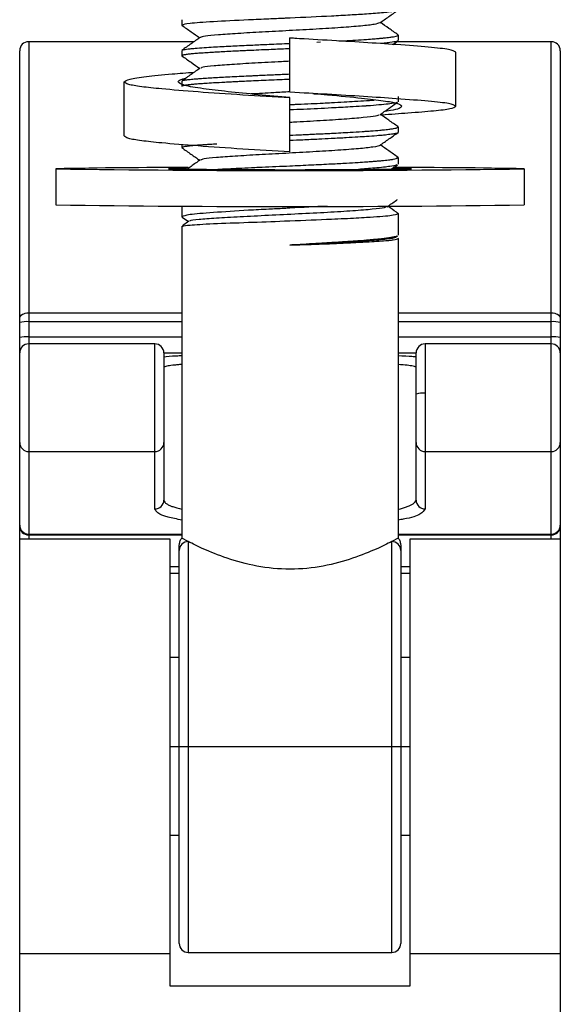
# Model space of a CAD drawing. Header units: millimetres. Extents: x -50 to 195, y 0 to 321.
# Tile 10 of 11: x 125 to 155, y 237 to 292. Entities that reach past the tile are written whole.
import ezdxf

# ---------------------------------------------------------------- set-up
doc = ezdxf.new("R2010")
doc.units = ezdxf.units.MM

msp = doc.modelspace()

# ---------------------------------------------------------------- linework, layer by layer
at = {"color": 7, "linetype": 'Continuous', "lineweight": 25}
for p, q in [((133.573, 291.774), (133.573, 291.474)), ((133.573, 291.474), (133.61, 291.462)), ((140.148, 290.717), (139.573, 290.765)), ((139.573, 287.748), (139.573, 290.765)), ((145.573, 290.924), (145.573, 290.625)), ((134.251, 290.557), (125.073, 290.557)), ((125.073, 290.557), (125.073, 262.938)), ((141.06, 290.534), (141.259, 290.544)), ((145.274, 290.404), (145.566, 290.609)), ((154.073, 290.557), (145.491, 290.557)), ((154.073, 262.938), (154.073, 290.557)), ((124.573, 230.083), (124.573, 290.057)), ((133.573, 290.074), (133.573, 289.775)), ((133.573, 289.775), (133.605, 289.763)), ((148.773, 286.974), (148.773, 289.974)), ((154.573, 290.057), (154.573, 230.083)), ((130.373, 285.324), (130.373, 288.324)), ((133.573, 288.373), (133.573, 288.076)), ((145.573, 287.523), (145.573, 287.225)), ((139.573, 284.448), (139.573, 287.465)), ((145.573, 285.823), (145.531, 285.845)), ((145.573, 285.823), (145.573, 285.524)), ((133.573, 284.842), (133.573, 284.674)), ((133.573, 284.674), (133.633, 284.662)), ((145.183, 283.479), (145.537, 283.728)), ((145.573, 284.124), (145.49, 284.146)), ((145.573, 284.124), (145.573, 283.766)), ((126.573, 283.499), (126.573, 281.499)), ((152.573, 283.499), (152.573, 281.499)), ((133.573, 281.435), (133.573, 280.837)), ((145.573, 281.014), (145.573, 279.812)), ((133.573, 280.837), (133.599, 280.815)), ((133.596, 280.811), (133.938, 280.571)), ((133.958, 280.585), (133.609, 280.34)), ((133.573, 280.312), (133.573, 263)), ((145.433, 279.699), (145.546, 279.778)), ((145.573, 279.637), (145.552, 279.651)), ((145.573, 279.637), (145.573, 263)), ((125.073, 275.509), (133.573, 275.509)), ((145.573, 275.509), (154.073, 275.509)), ((133.573, 275.012), (125.073, 275.012)), ((154.073, 275.012), (145.573, 275.012)), ((125.073, 274.173), (133.573, 274.173)), ((145.573, 274.173), (154.073, 274.173)), ((132.073, 273.779), (125.073, 273.779)), ((132.073, 264.621), (132.073, 273.779)), ((132.573, 273.279), (132.573, 265.116)), ((146.573, 265.116), (146.573, 273.279)), ((154.073, 273.779), (147.073, 273.779)), ((147.073, 273.779), (147.073, 264.621)), ((133.573, 273.26), (132.573, 273.26)), ((146.573, 273.26), (145.573, 273.26)), ((125.073, 267.808), (132.073, 267.808)), ((147.073, 267.808), (154.073, 267.808)), ((132.923, 262.938), (124.573, 262.938)), ((125.073, 263.224), (133.573, 263.224)), ((125.073, 263.175), (133.573, 263.175)), ((132.923, 238.136), (132.923, 262.938)), ((133.923, 262.81), (133.573, 263)), ((145.573, 263), (145.223, 262.81)), ((145.573, 263.224), (154.073, 263.224)), ((145.573, 263.175), (154.073, 263.175)), ((154.573, 262.938), (146.223, 262.938)), ((146.223, 262.938), (146.223, 238.136)), ((133.923, 262.81), (133.923, 240)), ((145.223, 240), (145.223, 262.81)), ((145.723, 262.633), (145.723, 240.5)), ((133.423, 240.5), (133.423, 262.318)), ((132.923, 261.433), (133.423, 261.433)), ((145.723, 261.433), (146.223, 261.433)), ((132.923, 261.048), (133.423, 261.048)), ((145.723, 261.048), (146.223, 261.048)), ((133.423, 256.368), (132.923, 256.368)), ((146.223, 256.368), (145.723, 256.368)), ((132.923, 251.438), (133.423, 251.438)), ((133.923, 251.436), (145.223, 251.436)), ((145.723, 251.438), (146.223, 251.438)), ((132.923, 246.514), (133.423, 246.514)), ((145.723, 246.514), (146.223, 246.514)), ((124.573, 239.938), (132.923, 239.938)), ((133.923, 240), (145.223, 240)), ((146.223, 239.938), (154.573, 239.938)), ((146.223, 238.136), (132.923, 238.136))]:
    msp.add_line(p, q, dxfattribs=at)
at = {"color": 7, "linetype": 'Continuous', "lineweight": 25, "flags": 128}
for points in [[(124.573, 275.217), (124.583, 275.274), (124.611, 275.328), (124.658, 275.379), (124.72, 275.423), (124.796, 275.459), (124.882, 275.486), (124.976, 275.503), (125.073, 275.509)], [(154.073, 275.509), (154.171, 275.503), (154.265, 275.486), (154.351, 275.459), (154.427, 275.423), (154.489, 275.379), (154.535, 275.328), (154.564, 275.274), (154.573, 275.217)]]:
    msp.add_lwpolyline(points, dxfattribs=at)
at = {"color": 7, "linetype": 'Continuous', "lineweight": 25}
for centre, radius, start, end in [((125.073, 290.057), 0.5, 90, 180), ((154.073, 290.057), 0.5, 0, 90), ((132.638, 13.783), 269.784, 89.7256, 91.28802), ((139.573, 1184.11), 900.704, 269.173013, 270.826987), ((133.731, 262.842), 20.677, 89.7302, 92.515), ((139.573, 772.279), 488.827, 269.2088, 270.7912), ((146.555, 16.241), 267.326, 88.71002, 90.26775), ((145.43, 263.215), 20.304, 87.4774, 90.2496), ((139.573, 1182.11), 900.704, 269.173013, 270.826987), ((124.949, 273.545), 1.472, 85.1662, 104.7959), ((154.197, 273.545), 1.472, 75.2041, 94.8338), ((124.949, 272.706), 1.472, 85.1662, 104.7959), ((154.197, 272.706), 1.472, 75.2041, 94.8338), ((125.073, 273.279), 0.5, 90, 180), ((132.073, 273.279), 0.5, 0, 90), ((147.073, 273.279), 0.5, 90, 180), ((154.073, 273.279), 0.5, 0, 90), ((146.949, 269.573), 1.472, 85.1662, 104.7959), ((125.071, 268.306), 0.498, 180.2815, 270.2788), ((132.076, 268.306), 0.498, 269.7212, 359.7185), ((147.071, 268.306), 0.498, 180.2815, 270.2788), ((154.076, 268.306), 0.498, 269.7212, 359.7185), ((132.076, 265.118), 0.498, 269.7212, 359.7185), ((147.071, 265.118), 0.498, 180.2815, 270.2788), ((125.071, 263.721), 0.498, 180.2815, 270.2788), ((125.073, 263.675), 0.5, 180, 270), ((154.076, 263.721), 0.498, 269.7212, 359.7185), ((154.073, 263.675), 0.5, 270, 360), ((133.919, 262.314), 0.496, 89.5266, 179.5186), ((145.228, 262.314), 0.496, 0.4814, 90.4734), ((133.798, 273.934), 22.499, 269.045, 270.3183), ((145.348, 273.934), 22.499, 269.6817, 270.955), ((133.923, 240.5), 0.5, 180, 270), ((145.223, 240.5), 0.5, 270, 0)]:
    msp.add_arc(centre, radius, start, end, dxfattribs=at)
for points, knots in [([(145.573, 292.324), (145.573, 292.323), (145.573, 292.322), (145.572, 292.316), (145.558, 292.297), (145.463, 292.26), (145.112, 292.2), (144.512, 292.138), (143.733, 292.082), (142.929, 292.033), (141.544, 291.955), (140.352, 291.903), (139.562, 291.867), (139.53, 291.865), (139.425, 291.86), (139.043, 291.843), (138.293, 291.808), (136.888, 291.746), (135.23, 291.662), (133.844, 291.57), (133.664, 291.506), (133.573, 291.474)], [0, 0, 0, 0, 0.002079, 0.005798, 0.018157, 0.062521, 0.125333, 0.210774, 0.250481, 0.313239, 0.375724, 0.50043, 0.501042, 0.502097, 0.505533, 0.517711, 0.56326, 0.625915, 0.750691, 0.875369, 1, 1, 1, 1]), ([(144.554, 291.598), (144.722, 291.716), (145.059, 291.952), (145.396, 292.189), (145.564, 292.307)], [0, 0, 0, 0, 0.499932, 1, 1, 1, 1]), ([(133.575, 291.467), (133.743, 291.349), (134.072, 291.118), (134.401, 290.887), (134.562, 290.774)], [0, 0, 0, 0, 0.511865, 1, 1, 1, 1]), ([(144.54, 291.599), (144.467, 291.571), (144.316, 291.513), (143.547, 291.425), (142.43, 291.337), (141.046, 291.252), (139.528, 291.168), (138.014, 291.088), (136.642, 291.01), (135.543, 290.933), (134.798, 290.861), (134.664, 290.813), (134.599, 290.79)], [0, 0, 0, 0, 0.094178, 0.195593, 0.297025, 0.398442, 0.499872, 0.60129, 0.702719, 0.804139, 0.905567, 1, 1, 1, 1]), ([(145.566, 290.94), (145.398, 291.058), (145.073, 291.286), (144.748, 291.514), (144.591, 291.624)], [0, 0, 0, 0, 0.518336, 1, 1, 1, 1]), ([(134.585, 290.791), (134.417, 290.673), (134.08, 290.436), (133.743, 290.2), (133.575, 290.082)], [0, 0, 0, 0, 0.499931, 1, 1, 1, 1]), ([(142.288, 290.596), (142.385, 290.601), (142.71, 290.618), (143.229, 290.648), (143.786, 290.684), (144.198, 290.715), (144.435, 290.735), (144.611, 290.75), (144.774, 290.765), (144.959, 290.784), (145.147, 290.807), (145.324, 290.833), (145.488, 290.868), (145.561, 290.898), (145.573, 290.918), (145.573, 290.924), (145.573, 290.924)], [0, 0, 0, 0, 0.04842, 0.163789, 0.286164, 0.382302, 0.443574, 0.465039, 0.524364, 0.58369, 0.643016, 0.731369, 0.821987, 0.949919, 0.994787, 1, 1, 1, 1]), ([(145.573, 290.924), (145.573, 290.925), (145.573, 290.927), (145.571, 290.932), (145.572, 290.939), (145.557, 290.944), (145.553, 290.945)], [0, 0, 0, 0, 0.088805, 0.250806, 0.794365, 1, 1, 1, 1]), ([(133.607, 290.087), (133.624, 290.098), (133.667, 290.125), (133.948, 290.159), (134.341, 290.196), (134.774, 290.229), (135.418, 290.269), (136.236, 290.311), (137.078, 290.352), (137.716, 290.382), (138.181, 290.403), (138.693, 290.426), (139.144, 290.445), (139.439, 290.458), (139.54, 290.463), (139.567, 290.464), (139.573, 290.464)], [0, 0, 0, 0, 0.092547, 0.221748, 0.295098, 0.394894, 0.48126, 0.617374, 0.740729, 0.794135, 0.841718, 0.900161, 0.966562, 0.991275, 0.99776, 1, 1, 1, 1]), ([(148.773, 289.974), (148.694, 290.024), (148.54, 290.122), (147.337, 290.249), (145.664, 290.38), (143.694, 290.513), (141.674, 290.636), (140.266, 290.711), (139.573, 290.748)], [0, 0, 0, 0, 0.189519, 0.371602, 0.557421, 0.707373, 0.856201, 1, 1, 1, 1]), ([(145.539, 290.604), (145.527, 290.594), (145.49, 290.562), (145.208, 290.515), (144.869, 290.474), (144.657, 290.456), (144.588, 290.45)], [0, 0, 0, 0, 0.198335, 0.63765, 0.880873, 1, 1, 1, 1]), ([(139.573, 290.166), (139.573, 290.166), (139.412, 290.159), (139.104, 290.145), (138.624, 290.123), (138.113, 290.101), (137.68, 290.082), (137.405, 290.069), (137.312, 290.065), (137.286, 290.064), (137.157, 290.058), (136.898, 290.046), (136.49, 290.026), (136.066, 290.004), (135.671, 289.982), (135.292, 289.961), (134.929, 289.94), (134.582, 289.917), (134.278, 289.893), (134.018, 289.868), (133.834, 289.846), (133.736, 289.83), (133.671, 289.817), (133.621, 289.806), (133.581, 289.791), (133.576, 289.78), (133.573, 289.775)], [0, 0, 0, 0, 0.000039, 0.051643, 0.097595, 0.153844, 0.217547, 0.24122, 0.247413, 0.249588, 0.249843, 0.291974, 0.339937, 0.397637, 0.453244, 0.499738, 0.562376, 0.625016, 0.684674, 0.749792, 0.817141, 0.859928, 0.874799, 0.916532, 0.958266, 1, 1, 1, 1]), ([(133.576, 289.767), (133.744, 289.649), (134.073, 289.418), (134.402, 289.187), (134.563, 289.074)], [0, 0, 0, 0, 0.512051, 1, 1, 1, 1]), ([(139.573, 289.472), (139.416, 289.463), (138.756, 289.427), (137.609, 289.366), (136.295, 289.288), (135.304, 289.212), (134.708, 289.147), (134.659, 289.107), (134.639, 289.091)], [0, 0, 0, 0, 0.063117, 0.265091, 0.46708, 0.669051, 0.871042, 1, 1, 1, 1]), ([(130.373, 288.324), (130.436, 288.378), (130.558, 288.483), (131.535, 288.625), (132.767, 288.747), (133.837, 288.829), (134.26, 288.862)], [0, 0, 0, 0, 0.280672, 0.551717, 0.822762, 1, 1, 1, 1]), ([(134.587, 289.091), (134.419, 288.973), (134.082, 288.737), (133.745, 288.5), (133.577, 288.382)], [0, 0, 0, 0, 0.499927, 1, 1, 1, 1]), ([(133.608, 288.387), (133.622, 288.398), (133.64, 288.412), (133.73, 288.429), (133.826, 288.444), (134.01, 288.466), (134.29, 288.491), (134.597, 288.515), (134.928, 288.538), (135.455, 288.571), (136.218, 288.611), (136.914, 288.644), (137.277, 288.661), (137.277, 288.661), (137.277, 288.661), (137.277, 288.661), (137.277, 288.661), (137.277, 288.661), (137.278, 288.661), (137.278, 288.661), (137.28, 288.661), (137.283, 288.661), (137.291, 288.661), (137.319, 288.663), (137.415, 288.667), (137.774, 288.684), (138.236, 288.706), (138.762, 288.729), (139.151, 288.747), (139.428, 288.759), (139.573, 288.765), (139.573, 288.765)], [0, 0, 0, 0, 0.091086, 0.110548, 0.138733, 0.221225, 0.297448, 0.350695, 0.415809, 0.480922, 0.610321, 0.740194, 0.740197, 0.740199, 0.740202, 0.740208, 0.740219, 0.740238, 0.740274, 0.740344, 0.740481, 0.740769, 0.741423, 0.743571, 0.750627, 0.775772, 0.870133, 0.908709, 0.951921, 0.999768, 1, 1, 1, 1]), ([(139.573, 287.448), (138.687, 287.497), (136.885, 287.595), (134.403, 287.766), (132.518, 287.925), (131.271, 288.055), (130.519, 288.184), (130.422, 288.277), (130.373, 288.324)], [0, 0, 0, 0, 0.183804, 0.374037, 0.562473, 0.704929, 0.850455, 1, 1, 1, 1]), ([(133.373, 288.324), (133.392, 288.377), (133.417, 288.444), (133.707, 288.505), (133.771, 288.518)], [0, 0, 0, 0, 0.7800686, 1, 1, 1, 1]), ([(139.573, 287.465), (138.977, 287.513), (137.762, 287.612), (136.087, 287.781), (134.654, 287.957), (133.591, 288.121), (133.447, 288.256), (133.373, 288.324)], [0, 0, 0, 0, 0.184001, 0.37449, 0.563165, 0.777299, 1, 1, 1, 1]), ([(139.573, 288.466), (139.573, 288.466), (139.376, 288.457), (138.982, 288.44), (138.399, 288.415), (137.827, 288.389), (137.303, 288.365), (136.869, 288.344), (136.536, 288.327), (136.342, 288.317), (136.24, 288.312), (136.201, 288.31), (136.107, 288.305), (135.799, 288.29), (135.355, 288.266), (134.907, 288.239), (134.56, 288.215), (134.273, 288.192), (134.08, 288.173), (133.954, 288.16), (133.822, 288.144), (133.701, 288.126), (133.618, 288.106), (133.58, 288.091), (133.576, 288.08), (133.573, 288.076)], [0, 0, 0, 0, 0.000173, 0.062694, 0.125217, 0.187743, 0.25027, 0.301922, 0.339918, 0.371296, 0.374925, 0.378952, 0.386306, 0.41099, 0.500202, 0.57278, 0.625088, 0.687578, 0.750066, 0.768736, 0.795844, 0.875325, 0.919592, 0.96115, 1, 1, 1, 1]), ([(139.573, 287.772), (139.272, 287.755), (138.52, 287.715), (137.828, 287.676), (137.412, 287.653)], [0, 0, 0, 0, 0.400042, 1, 1, 1, 1]), ([(148.773, 286.974), (148.694, 287.024), (148.54, 287.122), (147.337, 287.249), (145.664, 287.38), (143.694, 287.513), (141.674, 287.636), (140.266, 287.711), (139.573, 287.748)], [0, 0, 0, 0, 0.189519, 0.371602, 0.557421, 0.707373, 0.856201, 1, 1, 1, 1]), ([(140.849, 287.68), (141.004, 287.67), (141.268, 287.653), (141.3, 287.645), (141.313, 287.642)], [0, 0, 0, 0, 0.582293, 1, 1, 1, 1]), ([(145.773, 286.974), (145.72, 287.026), (145.616, 287.127), (144.806, 287.258), (143.513, 287.411), (142.136, 287.553), (141.168, 287.632), (140.922, 287.652)], [0, 0, 0, 0, 0.220941, 0.433146, 0.649739, 0.911027, 1, 1, 1, 1]), ([(139.573, 287.066), (139.574, 287.066), (139.633, 287.068), (139.777, 287.075), (140.168, 287.092), (140.73, 287.118), (141.352, 287.147), (141.967, 287.178), (142.556, 287.21), (143.214, 287.249), (143.727, 287.281), (144.079, 287.305), (144.211, 287.316), (144.249, 287.319)], [0, 0, 0, 0, 0.000185, 0.033024, 0.080516, 0.219379, 0.348812, 0.439475, 0.585337, 0.715304, 0.878301, 0.965031, 1, 1, 1, 1]), ([(145.543, 287.201), (145.538, 287.195), (145.53, 287.186), (145.491, 287.173), (145.396, 287.147), (145.071, 287.093), (144.437, 287.033), (143.901, 286.994), (143.814, 286.988), (143.781, 286.986), (143.7, 286.98), (143.422, 286.962), (142.829, 286.927), (141.759, 286.869), (140.608, 286.812), (139.822, 286.778), (139.574, 286.767), (139.573, 286.767)], [0, 0, 0, 0, 0.036797, 0.063953, 0.079635, 0.211503, 0.437092, 0.470168, 0.473878, 0.478192, 0.485969, 0.511916, 0.605308, 0.736945, 0.916563, 0.999721, 1, 1, 1, 1]), ([(144.553, 286.497), (144.721, 286.616), (145.023, 286.827), (145.325, 287.039), (145.458, 287.133)], [0, 0, 0, 0, 0.557834, 1, 1, 1, 1]), ([(144.674, 286.504), (145.172, 286.538), (146.32, 286.617), (147.614, 286.725), (148.588, 286.842), (148.711, 286.93), (148.773, 286.974)], [0, 0, 0, 0, 0.201825, 0.46477, 0.727716, 1, 1, 1, 1]), ([(144.848, 286.704), (144.88, 286.708), (145.238, 286.753), (145.628, 286.837), (145.724, 286.928), (145.773, 286.974)], [0, 0, 0, 0, 0.046224, 0.514725, 1, 1, 1, 1]), ([(144.512, 286.498), (144.469, 286.475), (144.369, 286.422), (143.687, 286.339), (142.626, 286.251), (141.274, 286.165), (140.201, 286.105), (139.637, 286.075), (139.573, 286.071)], [0, 0, 0, 0, 0.156067, 0.360578, 0.565023, 0.769534, 0.97398, 1, 1, 1, 1]), ([(145.564, 285.84), (145.396, 285.958), (145.071, 286.186), (144.747, 286.414), (144.59, 286.524)], [0, 0, 0, 0, 0.518793, 1, 1, 1, 1]), ([(139.573, 284.448), (138.687, 284.497), (136.885, 284.595), (134.403, 284.766), (132.518, 284.925), (131.271, 285.055), (130.519, 285.184), (130.422, 285.277), (130.373, 285.324)], [0, 0, 0, 0, 0.183804, 0.374037, 0.562473, 0.704929, 0.850455, 1, 1, 1, 1]), ([(139.573, 285.365), (139.574, 285.365), (139.785, 285.374), (140.131, 285.391), (140.52, 285.409), (140.827, 285.423), (141.127, 285.437), (141.503, 285.455), (141.93, 285.476), (142.404, 285.501), (142.984, 285.534), (143.444, 285.562), (143.729, 285.582), (143.816, 285.588), (143.849, 285.59), (143.928, 285.596), (144.187, 285.614), (144.505, 285.639), (144.802, 285.667), (144.982, 285.687), (145.157, 285.709), (145.324, 285.734), (145.454, 285.762), (145.551, 285.791), (145.565, 285.811), (145.573, 285.823)], [0, 0, 0, 0, 0.000093, 0.067305, 0.110101, 0.125059, 0.166682, 0.208305, 0.249928, 0.311783, 0.375199, 0.464893, 0.496191, 0.499762, 0.503849, 0.511245, 0.535965, 0.625054, 0.67566, 0.717241, 0.749796, 0.812343, 0.874887, 0.920749, 1, 1, 1, 1]), ([(145.559, 285.504), (145.559, 285.504), (145.55, 285.491), (145.472, 285.466), (145.314, 285.435), (145.088, 285.402), (144.797, 285.368), (144.364, 285.328), (143.881, 285.293), (143.311, 285.256), (142.667, 285.218), (141.933, 285.178), (141.12, 285.137), (140.347, 285.102), (139.81, 285.078), (139.573, 285.067)], [0, 0, 0, 0, 0.003455, 0.086511, 0.163132, 0.216682, 0.303927, 0.381326, 0.477901, 0.548729, 0.635842, 0.739224, 0.821301, 0.921443, 1, 1, 1, 1]), ([(144.558, 284.801), (144.726, 284.919), (145.063, 285.155), (145.4, 285.392), (145.568, 285.51)], [0, 0, 0, 0, 0.499926, 1, 1, 1, 1]), ([(135.504, 284.873), (135.445, 284.87), (135.259, 284.86), (135.01, 284.844), (134.707, 284.824), (134.419, 284.804), (134.205, 284.786), (134.084, 284.775), (134.045, 284.771), (134.034, 284.77), (133.962, 284.762), (133.827, 284.746), (133.674, 284.721), (133.587, 284.696), (133.577, 284.681), (133.573, 284.674)], [0, 0, 0, 0, 0.045627, 0.14429, 0.232199, 0.339391, 0.460507, 0.505788, 0.517781, 0.522117, 0.522675, 0.63235, 0.761878, 0.900834, 1, 1, 1, 1]), ([(144.542, 284.8), (144.544, 284.798), (144.576, 284.766), (144.206, 284.704), (143.439, 284.614), (142.264, 284.527), (140.86, 284.441), (139.334, 284.358), (137.831, 284.278), (136.485, 284.2), (135.431, 284.124), (134.757, 284.054), (134.663, 284.01), (134.621, 283.99)], [0, 0, 0, 0, 0.007355, 0.108621, 0.209867, 0.311132, 0.412379, 0.513644, 0.614892, 0.716155, 0.817405, 0.918667, 1, 1, 1, 1]), ([(145.566, 284.14), (145.398, 284.258), (145.073, 284.486), (144.748, 284.714), (144.591, 284.824)], [0, 0, 0, 0, 0.5183269, 1, 1, 1, 1]), ([(133.573, 284.668), (133.742, 284.55), (134.071, 284.319), (134.401, 284.087), (134.562, 283.974)], [0, 0, 0, 0, 0.511326, 1, 1, 1, 1]), ([(134.585, 283.991), (134.417, 283.873), (134.174, 283.703), (133.932, 283.532), (133.858, 283.481)], [0, 0, 0, 0, 0.694704, 1, 1, 1, 1]), ([(135.473, 283.47), (135.59, 283.477), (135.847, 283.491), (136.322, 283.515), (136.918, 283.545), (137.503, 283.572), (138.139, 283.602), (138.787, 283.629), (139.702, 283.67), (140.75, 283.719), (141.809, 283.771), (142.674, 283.816), (143.318, 283.854), (143.769, 283.884), (144.08, 283.907), (144.329, 283.926), (144.557, 283.945), (144.773, 283.965), (144.959, 283.984), (145.144, 284.007), (145.322, 284.033), (145.479, 284.066), (145.562, 284.097), (145.57, 284.117), (145.573, 284.124)], [0, 0, 0, 0, 0.034425, 0.075545, 0.124895, 0.182282, 0.211618, 0.267839, 0.324061, 0.408649, 0.492988, 0.560553, 0.616916, 0.662067, 0.69115, 0.714891, 0.746337, 0.774589, 0.802842, 0.831095, 0.871395, 0.915394, 0.969298, 1, 1, 1, 1]), ([(145.529, 283.74), (145.515, 283.728), (145.474, 283.692), (145.194, 283.641), (144.768, 283.586), (144.321, 283.543), (143.842, 283.504), (143.522, 283.48), (143.369, 283.469)], [0, 0, 0, 0, 0.134939, 0.38865, 0.551031, 0.739342, 0.8758, 1, 1, 1, 1]), ([(144.97, 281.396), (145.138, 281.515), (145.325, 281.646), (145.513, 281.778), (145.532, 281.791)], [0, 0, 0, 0, 0.897687, 1, 1, 1, 1]), ([(141.639, 281.428), (140.957, 281.391), (140.262, 281.352), (139.525, 281.313), (139.412, 281.308), (139.032, 281.288), (138.287, 281.25), (136.888, 281.177), (135.232, 281.065), (133.844, 280.959), (133.664, 280.878), (133.573, 280.837)], [0, 0, 0, 0, 0.183441, 0.186717, 0.192723, 0.212926, 0.286044, 0.388238, 0.592031, 0.795987, 1, 1, 1, 1]), ([(133.624, 280.319), (133.707, 280.338), (133.884, 280.379), (135.236, 280.46), (137.127, 280.522), (138.658, 280.581), (139.436, 280.611), (139.54, 280.615), (140.349, 280.645), (141.683, 280.696), (143.049, 280.765), (143.934, 280.814), (144.59, 280.858), (145.356, 280.929), (145.487, 280.98), (145.573, 281.014)], [0, 0, 0, 0, 0.112789, 0.239335, 0.36581, 0.47562, 0.487801, 0.492061, 0.492552, 0.619048, 0.705681, 0.746165, 0.809781, 0.873443, 1, 1, 1, 1]), ([(144.911, 281.397), (144.891, 281.379), (144.837, 281.33), (144.196, 281.252), (143.117, 281.163), (141.679, 281.076), (140.049, 280.991), (138.361, 280.91), (136.776, 280.831), (135.414, 280.755), (134.476, 280.68), (133.987, 280.624), (134.01, 280.593), (134.015, 280.585)], [0, 0, 0, 0, 0.059101, 0.15874, 0.258688, 0.358892, 0.459426, 0.560266, 0.661558, 0.76321, 0.865366, 0.967971, 1, 1, 1, 1]), ([(145.558, 281.034), (145.531, 281.053), (145.347, 281.182), (145.162, 281.311), (145.006, 281.421)], [0, 0, 0, 0, 0.148101, 1, 1, 1, 1]), ([(145.573, 281.014), (145.573, 281.015), (145.573, 281.016), (145.572, 281.021), (145.573, 281.027), (145.559, 281.031), (145.557, 281.032)], [0, 0, 0, 0, 0.087467, 0.25715, 0.843129, 1, 1, 1, 1]), ([(145.543, 279.783), (145.539, 279.778), (145.521, 279.756), (145.391, 279.724), (145.118, 279.672), (144.741, 279.621), (144.259, 279.571), (143.764, 279.527), (143.166, 279.482), (142.506, 279.439), (141.886, 279.401), (141.307, 279.366), (140.658, 279.327), (140.062, 279.293), (139.701, 279.273), (139.573, 279.266)], [0, 0, 0, 0, 0.0252124, 0.1267693, 0.1937519, 0.3207485, 0.4058017, 0.4710251, 0.568176, 0.6713992, 0.7328807, 0.7985603, 0.8784838, 0.9571589, 1, 1, 1, 1]), ([(145.395, 279.73), (145.415, 279.723), (145.518, 279.684), (145.151, 279.616), (144.332, 279.525), (143.014, 279.436), (141.384, 279.349), (140.178, 279.294), (139.573, 279.266)], [0, 0, 0, 0, 0.045584, 0.23493, 0.425051, 0.615826, 0.8074, 1, 1, 1, 1]), ([(139.573, 279.266), (139.817, 279.274), (140.365, 279.294), (141.099, 279.319), (141.935, 279.351), (142.677, 279.384), (143.349, 279.418), (143.893, 279.448), (144.416, 279.479), (144.832, 279.508), (145.124, 279.535), (145.331, 279.561), (145.49, 279.59), (145.564, 279.616), (145.571, 279.632), (145.573, 279.637)], [0, 0, 0, 0, 0.077546, 0.174582, 0.237438, 0.357944, 0.43762, 0.500675, 0.591736, 0.691464, 0.747685, 0.809788, 0.885426, 0.960822, 1, 1, 1, 1]), ([(132.573, 273.069), (132.752, 273.088), (132.976, 273.113), (133.474, 273.131), (133.573, 273.135)], [0, 0, 0, 0, 0.7991832, 1, 1, 1, 1]), ([(145.573, 273.136), (145.862, 273.123), (146.297, 273.102), (146.504, 273.078), (146.573, 273.07)], [0, 0, 0, 0, 0.663898, 1, 1, 1, 1]), ([(133.573, 272.638), (133.551, 272.637), (133.44, 272.629), (133.266, 272.614), (132.981, 272.586), (132.66, 272.541), (132.605, 272.503), (132.573, 272.48)], [0, 0, 0, 0, 0.032922, 0.165434, 0.302377, 0.593674, 1, 1, 1, 1]), ([(146.573, 272.48), (146.564, 272.492), (146.547, 272.515), (146.423, 272.545), (146.265, 272.571), (146.027, 272.602), (145.758, 272.622), (145.573, 272.636)], [0, 0, 0, 0, 0.220703, 0.412195, 0.574466, 0.707505, 1, 1, 1, 1]), ([(132.573, 265.116), (132.583, 265.077), (132.6, 265.003), (132.724, 264.903), (132.882, 264.819), (133.12, 264.72), (133.389, 264.654), (133.573, 264.609)], [0, 0, 0, 0, 0.2205686, 0.4119749, 0.5742073, 0.7072564, 1, 1, 1, 1]), ([(145.573, 264.601), (145.596, 264.606), (145.707, 264.631), (145.88, 264.68), (146.166, 264.772), (146.487, 264.917), (146.541, 265.043), (146.573, 265.116)], [0, 0, 0, 0, 0.032965, 0.165597, 0.302609, 0.593885, 1, 1, 1, 1]), ([(133.573, 264.002), (133.3, 264.056), (132.697, 264.177), (132.183, 264.391), (132.109, 264.546), (132.073, 264.621)], [0, 0, 0, 0, 0.299288, 0.660957, 1, 1, 1, 1]), ([(147.073, 264.621), (147.009, 264.525), (146.877, 264.326), (146.28, 264.112), (145.672, 264.021), (145.573, 264.006)], [0, 0, 0, 0, 0.437696, 0.90877, 1, 1, 1, 1]), ([(133.573, 263), (133.551, 262.975), (133.507, 262.926), (133.46, 262.837), (133.429, 262.742), (133.425, 262.675), (133.423, 262.643)], [0, 0, 0, 0, 0.247546, 0.500042, 0.752516, 1, 1, 1, 1]), ([(145.723, 262.642), (145.722, 262.675), (145.718, 262.742), (145.687, 262.837), (145.64, 262.926), (145.596, 262.975), (145.573, 263)], [0, 0, 0, 0, 0.2474032, 0.4997956, 0.7522907, 1, 1, 1, 1]), ([(133.423, 262.318), (133.423, 262.407), (133.423, 262.585), (133.423, 262.619), (133.423, 262.635)], [0, 0, 0, 0, 0.503217, 1, 1, 1, 1]), ([(145.223, 262.81), (144.964, 262.679), (144.444, 262.418), (143.101, 261.866), (141.462, 261.407), (139.579, 261.212), (137.691, 261.405), (136.045, 261.866), (134.702, 262.418), (134.183, 262.679), (133.923, 262.81)], [0, 0, 0, 0, 0.1251288, 0.2502519, 0.3749173, 0.4995113, 0.6245884, 0.7499483, 0.8751164, 1, 1, 1, 1])]:
    msp.add_open_spline(points, degree=3, knots=knots, dxfattribs=at)

doc.saveas('drawing.dxf')
